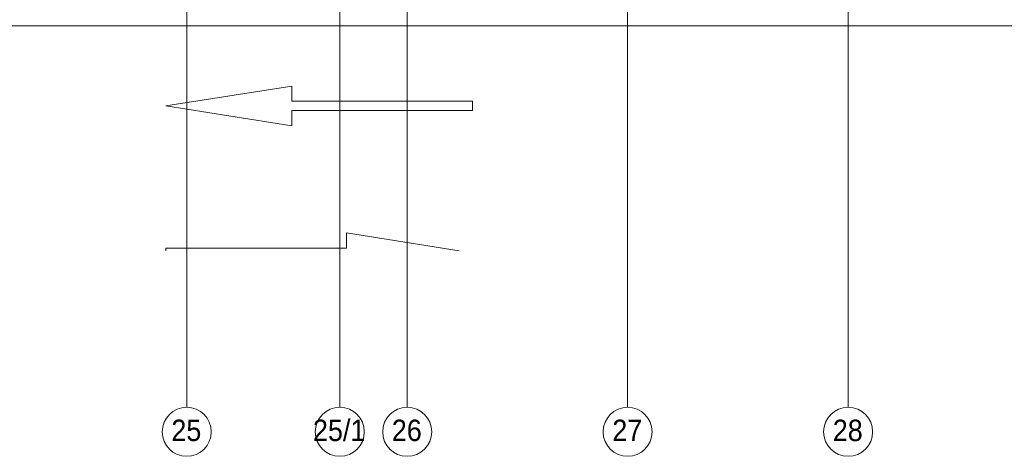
# Model space of a CAD drawing. Header units: millimetres. Extents: x 5617 to 109621, y 7718 to 117786.
# Tile 28 of 52: x 75042 to 91119, y 50072 to 57203. Entities that reach past the tile are written whole.
import ezdxf

# ---------------------------------------------------------------- set-up
doc = ezdxf.new("R2010")
doc.units = ezdxf.units.MM
doc.linetypes.add('Линия сетки', pattern=[25, 20, -2.5, 0, -2.5])
for name, color, linetype, lineweight in [('Кабельные лотки', 7, 'Continuous', 18), ('Оси', 7, 'Continuous', 9), ('Парковка', 7, 'Continuous', 18)]:
    doc.layers.add(name, color=color, linetype=linetype, lineweight=lineweight)
doc.styles.add('Arial_1', font='arial.ttf', dxfattribs={"width": 0.9, "height": 350})

# ---------------------------------------------------------------- blocks, each defined once
blk = doc.blocks.new('199_Паркинг_Дорожная разметка - Стрелка_Прямое_Движение-4798525-МКСС_LB02_-11_400__Кабельные конструкции_Лотки_2')
at = {"layer": 'Парковка', "color": 254, "true_color": 0xcccccc}
for p, q in [((0, 2504), (-324, 450)), ((324, 450), (0, 2504)), ((-324, 450), (-75, 450)), ((-75, 450), (-75, -2500)), ((75, -2500), (75, 450)), ((75, 450), (324, 450)), ((-75, -2500), (75, -2500))]:
    blk.add_line(p, q, dxfattribs=at)
blk = doc.blocks.new('199_Паркинг_Дорожная разметка - Стрелка_Прямое_Движение-V15-МКСС_LB02_-11_400__Кабельные конструкции_Лотки_2')
at = {"layer": 'Парковка', "color": 254, "true_color": 0xcccccc}
for p, q in [((-34, 2287), (-324, 450)), ((-324, 450), (-75, 450)), ((-75, 450), (-75, -2500)), ((-75, -2500), (-34, -2500))]:
    blk.add_line(p, q, dxfattribs=at)
blk = doc.blocks.new('135_SLK_GD_AR_rvt-1-МКСС_LB02_-11_400__Кабельные конструкции_Лотки_2')
at = {"layer": 'Парковка', "color": 254, "lineweight": 18, "true_color": 0xcccccc}
for name, p, rotation in [('199_Паркинг_Дорожная разметка - Стрелка_Прямое_Движение-4798525-МКСС_LB02_-11_400__Кабельные конструкции_Лотки_2', (102916, 55796), 89.9999999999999), ('199_Паркинг_Дорожная разметка - Стрелка_Прямое_Движение-V15-МКСС_LB02_-11_400__Кабельные конструкции_Лотки_2', (102912, 53396), 269.9999999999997)]:
    blk.add_blockref(name, p, dxfattribs=dict(at, rotation=rotation))
blk = doc.blocks.new('Ось сетки - Круг_Ø8 мм-6577-МКСС_LB02_-11_400__Кабельные конструкции_Лотки_2')
at = {"layer": 'Оси', "lineweight": 20}
for start, end in [(360, 180), (180, 360)]:
    blk.add_arc((0, 0), 4, start, end, dxfattribs=at)

msp = doc.modelspace()

# ---------------------------------------------------------------- linework, layer by layer
at = {"layer": 'Кабельные лотки', "color": 96, "true_color": 0x008000}
for p, q in [((103668.8, 57102.7), (74319.8, 57102.7)), ((103668.8, 57100.1), (74319.8, 57100.1))]:
    msp.add_line(p, q, dxfattribs=at)
at = {"layer": 'Оси', "linetype": 'Линия сетки'}
for p, q in [((77768.8, 50872.3), (77768.8, 117785.9)), ((80268.8, 50872.3), (80268.8, 117785.9)), ((81368.8, 50872.3), (81368.8, 117785.9)), ((84968.8, 50872.3), (84968.8, 117785.9)), ((88568.8, 50872.3), (88568.8, 117785.9))]:
    msp.add_line(p, q, dxfattribs=at)

# ---------------------------------------------------------------- block references
at = {"lineweight": 5}
msp.add_blockref('135_SLK_GD_AR_rvt-1-МКСС_LB02_-11_400__Кабельные конструкции_Лотки_2', (-22981.2, 0), dxfattribs=at)
at = {"layer": 'Оси', "lineweight": 20, "xscale": 99.99999999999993, "yscale": 99.99999999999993, "zscale": 99.99999999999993}
for p in [(77768.8, 50472.3), (80268.8, 50472.3), (81368.8, 50472.3), (84968.8, 50472.3), (88568.8, 50472.3)]:
    msp.add_blockref('Ось сетки - Круг_Ø8 мм-6577-МКСС_LB02_-11_400__Кабельные конструкции_Лотки_2', p, dxfattribs=at)

# ---------------------------------------------------------------- texts
at = {"layer": 'Оси', "char_height": 350, "attachment_point": 1, "style": 'Arial_1'}
for s, insert, width in [('25', (77518.3, 50671.3), 606.076), ('25/1', (79830.6, 50671.3), 1060.633), ('26', (81118.3, 50671.3), 606.076), ('27', (84718.3, 50671.3), 606.076), ('28', (88318.3, 50671.3), 606.076)]:
    msp.add_mtext(s, dxfattribs=dict(at, insert=insert, width=width))

doc.saveas('drawing.dxf')
